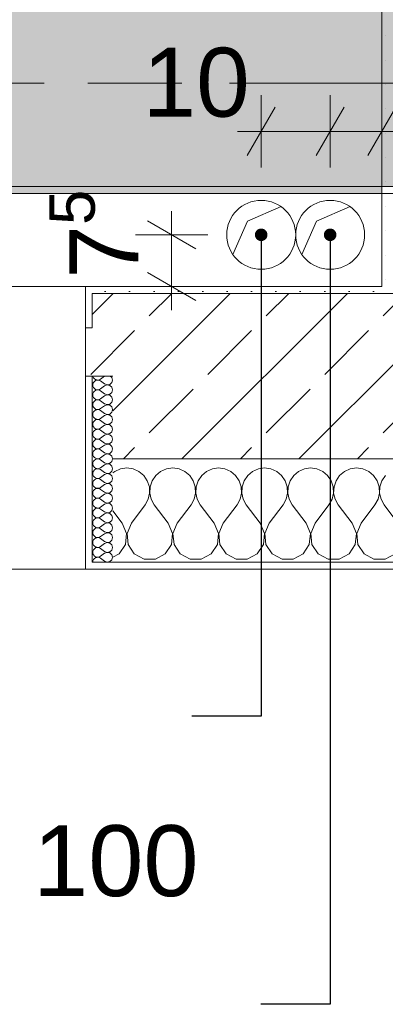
# Model space of a CAD drawing. Header units: metres. Extents: x -3.6 to 84.5, y -11 to 16.8.
# Tile 136 of 228: x 43.045 to 43.575, y -0.786 to 0.642. Entities that reach past the tile are written whole.
import ezdxf

# ---------------------------------------------------------------- set-up
doc = ezdxf.new("R2010")
doc.units = ezdxf.units.M
doc.header["$MEASUREMENT"] = 0
doc.linetypes.add('Achse', pattern=[0.2, 0.1, -0.05, 0, -0.05])
doc.linetypes.add('Strichlinie doppelt', pattern=[0.546806, 0.264583, -0.105833, 0.070556, -0.105833])
for name, color, linetype in [('155 - Bemaßung_ Beschriftung.Ausbau - Deckenelemente', 7, 'Continuous'), ('451 - Universal.Achsen Raster', 7, 'Continuous'), ('604 - Struktur.Wand Aussen', 7, 'Continuous'), ('607 - Struktur.Stütze', 7, 'Continuous'), ('608 - Struktur.Träger', 7, 'Continuous'), ('Abbruch_155 - Bemaßung_ Beschriftung.Ausbau - Deckenelemente', 7, 'Continuous'), ('Neubau_155 - Bemaßung_ Beschriftung.Ausbau - Deckenelemente', 7, 'Continuous')]:
    doc.layers.add(name, color=color, linetype=linetype)
doc.styles.add('ERSTELLTER_STIL_2', font='txt')
doc.linetypes.add('Abbruch 1', pattern='A,0,[1,2022.0244.A_L5A-PL04.09_iA_Deckenelemente 2.OG1.Shx,S=0.001984,R=0,X=0,Y=0],-0.25,0', length=0.25)
doc.dimstyles.new('ERSTELLTER_STIL__4', dxfattribs={"dimtxt": 0.1, "dimasz": 0.0532, "dimexe": 0.18, "dimexo": 0.0625, "dimgap": 0, "dimtad": 1, "dimtih": 1, "dimtoh": 1, "dimzin": 0, "dimdsep": 46, "dimtxsty": 'ERSTELLTER_STIL_2', "dimblk": 'ARROWHEAD_2', "dimblk1": 'ARROWHEAD_2', "dimblk2": 'ARROWHEAD_2', "dimcen": 0.09, "dimse1": 1, "dimse2": 1, "dimclrd": 256, "dimclre": 256, "dimclrt": 256, "dimazin": 0, "dimtfac": 1, "dimtdec": 4, "dimtmove": 0, "dimatfit": 3, "dimfxl": 1, "dimtolj": 1, "dimtzin": 0, "dimarcsym": 0})
doc.dimstyles.new('ERSTELLTER_STIL__5', dxfattribs={"dimtxt": 0.1, "dimasz": 0.0532, "dimexe": 0.18, "dimexo": 0.0625, "dimgap": 0, "dimtad": 1, "dimzin": 0, "dimdsep": 46, "dimtxsty": 'ERSTELLTER_STIL_2', "dimblk": 'ARROWHEAD_2', "dimblk1": 'ARROWHEAD_2', "dimblk2": 'ARROWHEAD_2', "dimcen": 0.09, "dimse1": 1, "dimse2": 1, "dimclrd": 256, "dimclre": 256, "dimclrt": 256, "dimazin": 0, "dimtfac": 1, "dimtdec": 4, "dimtmove": 2, "dimatfit": 3, "dimfxl": 1, "dimtolj": 1, "dimtzin": 0, "dimarcsym": 0})
doc.dimstyles.new('ERSTELLTER_STIL__7', dxfattribs={"dimtxt": 0.18, "dimasz": 0.03648, "dimexe": 0.18, "dimexo": 0.0625, "dimgap": 0, "dimtad": 0, "dimtih": 1, "dimtoh": 1, "dimdec": 4, "dimzin": 0, "dimdsep": 46, "dimcen": 0.09, "dimadec": 0, "dimazin": 0, "dimtfac": 1, "dimtdec": 4, "dimtmove": 0, "dimatfit": 3, "dimldrblk": 'ARROWHEAD_11', "dimfxl": 1, "dimtolj": 1, "dimtzin": 0, "dimarcsym": 0})
pattern_1 = [(45, (0, 0), (-0.01767767, 0.01767767), [0, -0.025])]
pattern_2 = [(0, (0, 0), (0, 0.08660254), [0, -0.05]), (0, (0.025, 0.0433), (0, 0.08660254), [0, -0.05])]
pattern_3 = [(45, (0, 0), (-0.08485281, 0.08485281), []), (45, (-0.04243, 0.04243), (-0.08485281, 0.08485281), [0.09, -0.03])]

# ---------------------------------------------------------------- blocks, each defined once
blk = doc.blocks.new('*X84')
at = {"layer": '604 - Struktur.Wand Aussen', "color": 7, "linetype": 'Continuous', "lineweight": 5}
for p, q in [((43.1825, -0.0133), (43.18, -0.0154)), ((43.1909, -0.0096), (43.1825, -0.0133)), ((43.2, -0.0083), (43.1909, -0.0096)), ((43.2091, -0.0096), (43.2, -0.0083)), ((43.2175, -0.0133), (43.2091, -0.0096)), ((43.2246, -0.0192), (43.2175, -0.0133)), ((43.2491, -0.0133), (43.2421, -0.0192)), ((43.2576, -0.0096), (43.2491, -0.0133)), ((43.2667, -0.0083), (43.2576, -0.0096)), ((43.2758, -0.0096), (43.2667, -0.0083)), ((43.2842, -0.0133), (43.2758, -0.0096)), ((43.2913, -0.0192), (43.2842, -0.0133)), ((43.3158, -0.0133), (43.3087, -0.0192)), ((43.3242, -0.0096), (43.3158, -0.0133)), ((43.3333, -0.0083), (43.3242, -0.0096)), ((43.3424, -0.0096), (43.3333, -0.0083)), ((43.3509, -0.0133), (43.3424, -0.0096)), ((43.3579, -0.0192), (43.3509, -0.0133)), ((43.3825, -0.0133), (43.3754, -0.0192)), ((43.3909, -0.0096), (43.3825, -0.0133)), ((43.4, -0.0083), (43.3909, -0.0096)), ((43.4091, -0.0096), (43.4, -0.0083)), ((43.4175, -0.0133), (43.4091, -0.0096)), ((43.4246, -0.0192), (43.4175, -0.0133)), ((43.4491, -0.0133), (43.4421, -0.0192)), ((43.4576, -0.0096), (43.4491, -0.0133)), ((43.4667, -0.0083), (43.4576, -0.0096)), ((43.4758, -0.0096), (43.4667, -0.0083)), ((43.4842, -0.0133), (43.4758, -0.0096)), ((43.4913, -0.0192), (43.4842, -0.0133)), ((43.5158, -0.0133), (43.5087, -0.0192)), ((43.5242, -0.0096), (43.5158, -0.0133)), ((43.5333, -0.0083), (43.5242, -0.0096)), ((43.5424, -0.0096), (43.5333, -0.0083)), ((43.5509, -0.0133), (43.5424, -0.0096)), ((43.5579, -0.0192), (43.5509, -0.0133)), ((43.2298, -0.0268), (43.2246, -0.0192)), ((43.2328, -0.0355), (43.2298, -0.0268)), ((43.2369, -0.0268), (43.2339, -0.0355)), ((43.2421, -0.0192), (43.2369, -0.0268)), ((43.2965, -0.0268), (43.2913, -0.0192)), ((43.2994, -0.0355), (43.2965, -0.0268)), ((43.3035, -0.0268), (43.3006, -0.0355)), ((43.3087, -0.0192), (43.3035, -0.0268)), ((43.3631, -0.0268), (43.3579, -0.0192)), ((43.3661, -0.0355), (43.3631, -0.0268)), ((43.3702, -0.0268), (43.3672, -0.0355)), ((43.3754, -0.0192), (43.3702, -0.0268)), ((43.4298, -0.0268), (43.4246, -0.0192)), ((43.4328, -0.0355), (43.4298, -0.0268)), ((43.4369, -0.0268), (43.4339, -0.0355)), ((43.4421, -0.0192), (43.4369, -0.0268)), ((43.4965, -0.0268), (43.4913, -0.0192)), ((43.4994, -0.0355), (43.4965, -0.0268)), ((43.5035, -0.0268), (43.5006, -0.0355)), ((43.5087, -0.0192), (43.5035, -0.0268)), ((43.5631, -0.0268), (43.5579, -0.0192)), ((43.5661, -0.0355), (43.5631, -0.0268)), ((43.5702, -0.0268), (43.5672, -0.0355)), ((43.5754, -0.0192), (43.5702, -0.0268)), ((43.2332, -0.0447), (43.2328, -0.0355)), ((43.2339, -0.0355), (43.2335, -0.0447)), ((43.2999, -0.0447), (43.2994, -0.0355)), ((43.3006, -0.0355), (43.3001, -0.0447)), ((43.3665, -0.0447), (43.3661, -0.0355)), ((43.3672, -0.0355), (43.3668, -0.0447)), ((43.4332, -0.0447), (43.4328, -0.0355)), ((43.4339, -0.0355), (43.4335, -0.0447)), ((43.4999, -0.0447), (43.4994, -0.0355)), ((43.5006, -0.0355), (43.5001, -0.0447)), ((43.5665, -0.0447), (43.5661, -0.0355)), ((43.5672, -0.0355), (43.5668, -0.0447)), ((43.2267, -0.0617), (43.2311, -0.0536)), ((43.2311, -0.0536), (43.2332, -0.0447)), ((43.2335, -0.0447), (43.2355, -0.0536)), ((43.2355, -0.0536), (43.24, -0.0617)), ((43.2933, -0.0617), (43.2978, -0.0536)), ((43.2978, -0.0536), (43.2999, -0.0447)), ((43.3001, -0.0447), (43.3022, -0.0536)), ((43.3022, -0.0536), (43.3067, -0.0617)), ((43.36, -0.0617), (43.3645, -0.0536)), ((43.3645, -0.0536), (43.3665, -0.0447)), ((43.3668, -0.0447), (43.3689, -0.0536)), ((43.3689, -0.0536), (43.3733, -0.0617)), ((43.4267, -0.0617), (43.4311, -0.0536)), ((43.4311, -0.0536), (43.4332, -0.0447)), ((43.4335, -0.0447), (43.4355, -0.0536)), ((43.4355, -0.0536), (43.44, -0.0617)), ((43.4933, -0.0617), (43.4978, -0.0536)), ((43.4978, -0.0536), (43.4999, -0.0447)), ((43.5001, -0.0447), (43.5022, -0.0536)), ((43.5022, -0.0536), (43.5067, -0.0617)), ((43.56, -0.0617), (43.5645, -0.0536)), ((43.5645, -0.0536), (43.5665, -0.0447)), ((43.5668, -0.0447), (43.5689, -0.0536)), ((43.5689, -0.0536), (43.5733, -0.0617)), ((43.1933, -0.0883), (43.18, -0.0706)), ((43.2067, -0.0883), (43.2267, -0.0617)), ((43.26, -0.0883), (43.24, -0.0617)), ((43.2733, -0.0883), (43.2933, -0.0617)), ((43.3267, -0.0883), (43.3067, -0.0617)), ((43.34, -0.0883), (43.36, -0.0617)), ((43.3933, -0.0883), (43.3733, -0.0617)), ((43.4067, -0.0883), (43.4267, -0.0617)), ((43.46, -0.0883), (43.44, -0.0617)), ((43.4733, -0.0883), (43.4933, -0.0617)), ((43.5267, -0.0883), (43.5067, -0.0617)), ((43.54, -0.0883), (43.56, -0.0617)), ((43.5933, -0.0883), (43.5733, -0.0617)), ((43.1996, -0.1033), (43.1933, -0.0883)), ((43.2067, -0.0883), (43.2004, -0.1033)), ((43.2663, -0.1033), (43.26, -0.0883)), ((43.2733, -0.0883), (43.267, -0.1033)), ((43.333, -0.1033), (43.3267, -0.0883)), ((43.34, -0.0883), (43.3337, -0.1033)), ((43.3996, -0.1033), (43.3933, -0.0883)), ((43.4067, -0.0883), (43.4004, -0.1033)), ((43.4663, -0.1033), (43.46, -0.0883)), ((43.4733, -0.0883), (43.467, -0.1033)), ((43.533, -0.1033), (43.5267, -0.0883)), ((43.54, -0.0883), (43.5337, -0.1033)), ((43.1981, -0.1195), (43.1996, -0.1033)), ((43.2004, -0.1033), (43.2019, -0.1195)), ((43.2648, -0.1195), (43.2663, -0.1033)), ((43.267, -0.1033), (43.2686, -0.1195)), ((43.3314, -0.1195), (43.333, -0.1033)), ((43.3337, -0.1033), (43.3352, -0.1195)), ((43.3981, -0.1195), (43.3996, -0.1033)), ((43.4004, -0.1033), (43.4019, -0.1195)), ((43.4648, -0.1195), (43.4663, -0.1033)), ((43.467, -0.1033), (43.4686, -0.1195)), ((43.5314, -0.1195), (43.533, -0.1033)), ((43.5337, -0.1033), (43.5352, -0.1195)), ((43.1891, -0.133), (43.1981, -0.1195)), ((43.2019, -0.1195), (43.2109, -0.133)), ((43.2558, -0.133), (43.2648, -0.1195)), ((43.2686, -0.1195), (43.2776, -0.133)), ((43.3224, -0.133), (43.3314, -0.1195)), ((43.3352, -0.1195), (43.3442, -0.133)), ((43.3891, -0.133), (43.3981, -0.1195)), ((43.4019, -0.1195), (43.4109, -0.133)), ((43.4558, -0.133), (43.4648, -0.1195)), ((43.4686, -0.1195), (43.4776, -0.133)), ((43.5224, -0.133), (43.5314, -0.1195)), ((43.5352, -0.1195), (43.5442, -0.133)), ((43.18, -0.1379), (43.1891, -0.133)), ((43.2109, -0.133), (43.2252, -0.1407)), ((43.2252, -0.1407), (43.2415, -0.1407)), ((43.2415, -0.1407), (43.2558, -0.133)), ((43.2776, -0.133), (43.2919, -0.1407)), ((43.2919, -0.1407), (43.3081, -0.1407)), ((43.3081, -0.1407), (43.3224, -0.133)), ((43.3442, -0.133), (43.3585, -0.1407)), ((43.3585, -0.1407), (43.3748, -0.1407)), ((43.3748, -0.1407), (43.3891, -0.133)), ((43.4109, -0.133), (43.4252, -0.1407)), ((43.4252, -0.1407), (43.4415, -0.1407)), ((43.4415, -0.1407), (43.4558, -0.133)), ((43.4776, -0.133), (43.4919, -0.1407)), ((43.4919, -0.1407), (43.5081, -0.1407)), ((43.5081, -0.1407), (43.5224, -0.133)), ((43.5442, -0.133), (43.5585, -0.1407)), ((43.5585, -0.1407), (43.5748, -0.1407)), ((43.5748, -0.1407), (43.5891, -0.133))]:
    blk.add_line(p, q, dxfattribs=at)
blk = doc.blocks.new('*X92')
at = {"layer": '604 - Struktur.Wand Aussen', "color": 7, "linetype": 'Continuous', "lineweight": 5}
for p, q in [((43.1509, 0.125), (43.151, 0.1245)), ((43.151, 0.1245), (43.1518, 0.1227)), ((43.1518, 0.1159), (43.151, 0.1141)), ((43.1518, 0.1227), (43.153, 0.1212)), ((43.153, 0.1174), (43.1518, 0.1159)), ((43.153, 0.1212), (43.1547, 0.12)), ((43.1547, 0.1185), (43.153, 0.1174)), ((43.1547, 0.12), (43.1565, 0.1194)), ((43.1565, 0.1192), (43.1547, 0.1185)), ((43.1565, 0.1194), (43.1585, 0.1193)), ((43.1585, 0.1193), (43.1565, 0.1192)), ((43.1585, 0.1193), (43.1604, 0.1198)), ((43.1604, 0.1188), (43.1585, 0.1193)), ((43.1604, 0.1198), (43.1621, 0.1207)), ((43.1621, 0.1179), (43.1604, 0.1188)), ((43.1679, 0.125), (43.1621, 0.1207)), ((43.1679, 0.1136), (43.1621, 0.1179)), ((43.1753, 0.1129), (43.1782, 0.1155)), ((43.1782, 0.123), (43.1761, 0.125)), ((43.1793, 0.1193), (43.1782, 0.123)), ((43.1782, 0.1155), (43.1793, 0.1193)), ((43.151, 0.1141), (43.1507, 0.1121)), ((43.1507, 0.1121), (43.151, 0.1102)), ((43.151, 0.1102), (43.1518, 0.1084)), ((43.1518, 0.1016), (43.151, 0.0998)), ((43.1518, 0.1084), (43.153, 0.1069)), ((43.153, 0.1031), (43.1518, 0.1016)), ((43.153, 0.1069), (43.1547, 0.1058)), ((43.1547, 0.1042), (43.153, 0.1031)), ((43.1547, 0.1058), (43.1565, 0.1051)), ((43.1565, 0.1049), (43.1547, 0.1042)), ((43.1565, 0.1051), (43.1585, 0.105)), ((43.1585, 0.105), (43.1565, 0.1049)), ((43.1585, 0.105), (43.1604, 0.1055)), ((43.1604, 0.1045), (43.1585, 0.105)), ((43.1604, 0.1055), (43.1621, 0.1064)), ((43.1621, 0.1036), (43.1604, 0.1045)), ((43.1679, 0.1107), (43.1621, 0.1064)), ((43.1679, 0.0993), (43.1621, 0.1036)), ((43.1679, 0.1136), (43.1715, 0.1122)), ((43.1715, 0.1121), (43.1679, 0.1107)), ((43.1715, 0.1122), (43.1753, 0.1129)), ((43.1753, 0.1114), (43.1715, 0.1121)), ((43.1782, 0.1088), (43.1753, 0.1114)), ((43.1753, 0.0986), (43.1782, 0.1012)), ((43.1793, 0.105), (43.1782, 0.1088)), ((43.1782, 0.1012), (43.1793, 0.105)), ((43.151, 0.0998), (43.1507, 0.0979)), ((43.1507, 0.0979), (43.151, 0.0959)), ((43.151, 0.0959), (43.1518, 0.0941)), ((43.1518, 0.0873), (43.151, 0.0855)), ((43.1518, 0.0941), (43.153, 0.0926)), ((43.153, 0.0888), (43.1518, 0.0873)), ((43.153, 0.0926), (43.1547, 0.0915)), ((43.1547, 0.09), (43.153, 0.0888)), ((43.1547, 0.0915), (43.1565, 0.0908)), ((43.1565, 0.0906), (43.1547, 0.09)), ((43.1565, 0.0908), (43.1585, 0.0907)), ((43.1585, 0.0907), (43.1565, 0.0906)), ((43.1585, 0.0907), (43.1604, 0.0912)), ((43.1604, 0.0902), (43.1585, 0.0907)), ((43.1604, 0.0912), (43.1621, 0.0921)), ((43.1621, 0.0893), (43.1604, 0.0902)), ((43.1679, 0.0964), (43.1621, 0.0921)), ((43.1679, 0.085), (43.1621, 0.0893)), ((43.1679, 0.0993), (43.1715, 0.0979)), ((43.1715, 0.0978), (43.1679, 0.0964)), ((43.1715, 0.0979), (43.1753, 0.0986)), ((43.1753, 0.0971), (43.1715, 0.0978)), ((43.1782, 0.0945), (43.1753, 0.0971)), ((43.1753, 0.0843), (43.1782, 0.087)), ((43.1793, 0.0907), (43.1782, 0.0945)), ((43.1782, 0.087), (43.1793, 0.0907)), ((43.151, 0.0855), (43.1507, 0.0836)), ((43.1507, 0.0836), (43.151, 0.0816)), ((43.151, 0.0816), (43.1518, 0.0798)), ((43.1518, 0.073), (43.151, 0.0712)), ((43.1518, 0.0798), (43.153, 0.0783)), ((43.153, 0.0746), (43.1518, 0.073)), ((43.153, 0.0783), (43.1547, 0.0772)), ((43.1547, 0.0757), (43.153, 0.0746)), ((43.1547, 0.0772), (43.1565, 0.0766)), ((43.1565, 0.0763), (43.1547, 0.0757)), ((43.1565, 0.0766), (43.1585, 0.0765)), ((43.1585, 0.0764), (43.1565, 0.0763)), ((43.1585, 0.0765), (43.1604, 0.0769)), ((43.1604, 0.076), (43.1585, 0.0764)), ((43.1604, 0.0769), (43.1621, 0.0779)), ((43.1621, 0.075), (43.1604, 0.076)), ((43.1679, 0.0821), (43.1621, 0.0779)), ((43.1679, 0.0707), (43.1621, 0.075)), ((43.1679, 0.085), (43.1715, 0.0836)), ((43.1715, 0.0835), (43.1679, 0.0821)), ((43.1715, 0.0836), (43.1753, 0.0843)), ((43.1753, 0.0828), (43.1715, 0.0835)), ((43.1782, 0.0802), (43.1753, 0.0828)), ((43.1753, 0.07), (43.1782, 0.0727)), ((43.1793, 0.0764), (43.1782, 0.0802)), ((43.1782, 0.0727), (43.1793, 0.0764)), ((43.151, 0.0712), (43.1507, 0.0693)), ((43.1507, 0.0693), (43.151, 0.0673)), ((43.151, 0.0673), (43.1518, 0.0655)), ((43.1518, 0.0588), (43.151, 0.057)), ((43.1518, 0.0655), (43.153, 0.064)), ((43.153, 0.0603), (43.1518, 0.0588)), ((43.153, 0.064), (43.1547, 0.0629)), ((43.1547, 0.0614), (43.153, 0.0603)), ((43.1547, 0.0629), (43.1565, 0.0623)), ((43.1565, 0.062), (43.1547, 0.0614)), ((43.1565, 0.0623), (43.1585, 0.0622)), ((43.1585, 0.0621), (43.1565, 0.062)), ((43.1585, 0.0622), (43.1604, 0.0626)), ((43.1604, 0.0617), (43.1585, 0.0621)), ((43.1604, 0.0626), (43.1621, 0.0636)), ((43.1621, 0.0607), (43.1604, 0.0617)), ((43.1679, 0.0679), (43.1621, 0.0636)), ((43.1679, 0.0564), (43.1621, 0.0607)), ((43.1679, 0.0707), (43.1715, 0.0693)), ((43.1715, 0.0693), (43.1679, 0.0679)), ((43.1715, 0.0693), (43.1753, 0.07)), ((43.1753, 0.0685), (43.1715, 0.0693)), ((43.1782, 0.0659), (43.1753, 0.0685)), ((43.1753, 0.0558), (43.1782, 0.0584)), ((43.1793, 0.0621), (43.1782, 0.0659)), ((43.1782, 0.0584), (43.1793, 0.0621)), ((43.151, 0.057), (43.1507, 0.055)), ((43.1507, 0.055), (43.151, 0.053)), ((43.151, 0.053), (43.1518, 0.0512)), ((43.1518, 0.0445), (43.151, 0.0427)), ((43.1518, 0.0512), (43.153, 0.0497)), ((43.153, 0.046), (43.1518, 0.0445)), ((43.153, 0.0497), (43.1547, 0.0486)), ((43.1547, 0.0471), (43.153, 0.046)), ((43.1547, 0.0486), (43.1565, 0.048)), ((43.1565, 0.0477), (43.1547, 0.0471)), ((43.1565, 0.048), (43.1585, 0.0479)), ((43.1585, 0.0478), (43.1565, 0.0477)), ((43.1585, 0.0479), (43.1604, 0.0483)), ((43.1604, 0.0474), (43.1585, 0.0478)), ((43.1604, 0.0483), (43.1621, 0.0493)), ((43.1621, 0.0464), (43.1604, 0.0474)), ((43.1679, 0.0536), (43.1621, 0.0493)), ((43.1679, 0.0421), (43.1621, 0.0464)), ((43.1679, 0.0564), (43.1715, 0.055)), ((43.1715, 0.055), (43.1679, 0.0536)), ((43.1715, 0.055), (43.1753, 0.0558)), ((43.1753, 0.0542), (43.1715, 0.055)), ((43.1782, 0.0516), (43.1753, 0.0542)), ((43.1753, 0.0415), (43.1782, 0.0441)), ((43.1793, 0.0479), (43.1782, 0.0516)), ((43.1782, 0.0441), (43.1793, 0.0479)), ((43.151, 0.0427), (43.1507, 0.0407)), ((43.1507, 0.0407), (43.151, 0.0388)), ((43.151, 0.0388), (43.1518, 0.037)), ((43.1518, 0.0302), (43.151, 0.0284)), ((43.1518, 0.037), (43.153, 0.0354)), ((43.153, 0.0317), (43.1518, 0.0302)), ((43.153, 0.0354), (43.1547, 0.0343)), ((43.1547, 0.0328), (43.153, 0.0317)), ((43.1547, 0.0343), (43.1565, 0.0337)), ((43.1565, 0.0334), (43.1547, 0.0328)), ((43.1565, 0.0337), (43.1585, 0.0336)), ((43.1585, 0.0335), (43.1565, 0.0334)), ((43.1585, 0.0336), (43.1604, 0.034)), ((43.1604, 0.0331), (43.1585, 0.0335)), ((43.1604, 0.034), (43.1621, 0.035)), ((43.1621, 0.0321), (43.1604, 0.0331)), ((43.1679, 0.0393), (43.1621, 0.035)), ((43.1679, 0.0279), (43.1621, 0.0321)), ((43.1679, 0.0421), (43.1715, 0.0407)), ((43.1715, 0.0407), (43.1679, 0.0393)), ((43.1715, 0.0407), (43.1753, 0.0415)), ((43.1753, 0.04), (43.1715, 0.0407)), ((43.1782, 0.0373), (43.1753, 0.04)), ((43.1753, 0.0272), (43.1782, 0.0298)), ((43.1793, 0.0336), (43.1782, 0.0373)), ((43.1782, 0.0298), (43.1793, 0.0336)), ((43.151, 0.0284), (43.1507, 0.0264)), ((43.1507, 0.0264), (43.151, 0.0245)), ((43.151, 0.0245), (43.1518, 0.0227)), ((43.1518, 0.0159), (43.151, 0.0141)), ((43.1518, 0.0227), (43.153, 0.0212)), ((43.153, 0.0174), (43.1518, 0.0159)), ((43.153, 0.0212), (43.1547, 0.02)), ((43.1547, 0.0185), (43.153, 0.0174)), ((43.1547, 0.02), (43.1565, 0.0194)), ((43.1565, 0.0192), (43.1547, 0.0185)), ((43.1565, 0.0194), (43.1585, 0.0193)), ((43.1585, 0.0193), (43.1565, 0.0192)), ((43.1585, 0.0193), (43.1604, 0.0198)), ((43.1604, 0.0188), (43.1585, 0.0193)), ((43.1604, 0.0198), (43.1621, 0.0207)), ((43.1621, 0.0179), (43.1604, 0.0188)), ((43.1679, 0.025), (43.1621, 0.0207)), ((43.1679, 0.0136), (43.1621, 0.0179)), ((43.1679, 0.0279), (43.1715, 0.0265)), ((43.1715, 0.0264), (43.1679, 0.025)), ((43.1715, 0.0265), (43.1753, 0.0272)), ((43.1753, 0.0257), (43.1715, 0.0264)), ((43.1782, 0.023), (43.1753, 0.0257)), ((43.1753, 0.0129), (43.1782, 0.0155)), ((43.1793, 0.0193), (43.1782, 0.023)), ((43.1782, 0.0155), (43.1793, 0.0193)), ((43.151, 0.0141), (43.1507, 0.0121)), ((43.1507, 0.0121), (43.151, 0.0102)), ((43.151, 0.0102), (43.1518, 0.0084)), ((43.1518, 0.0016), (43.151, -0.0002)), ((43.1518, 0.0084), (43.153, 0.0069)), ((43.153, 0.0031), (43.1518, 0.0016)), ((43.153, 0.0069), (43.1547, 0.0058)), ((43.1547, 0.0042), (43.153, 0.0031)), ((43.1547, 0.0058), (43.1565, 0.0051)), ((43.1565, 0.0049), (43.1547, 0.0042)), ((43.1565, 0.0051), (43.1585, 0.005)), ((43.1585, 0.005), (43.1565, 0.0049)), ((43.1585, 0.005), (43.1604, 0.0055)), ((43.1604, 0.0045), (43.1585, 0.005)), ((43.1604, 0.0055), (43.1621, 0.0064)), ((43.1621, 0.0036), (43.1604, 0.0045)), ((43.1679, 0.0107), (43.1621, 0.0064)), ((43.1679, -0.0007), (43.1621, 0.0036)), ((43.1679, 0.0136), (43.1715, 0.0122)), ((43.1715, 0.0121), (43.1679, 0.0107)), ((43.1715, 0.0122), (43.1753, 0.0129)), ((43.1753, 0.0114), (43.1715, 0.0121)), ((43.1782, 0.0088), (43.1753, 0.0114)), ((43.1753, -0.0014), (43.1782, 0.0012)), ((43.1793, 0.005), (43.1782, 0.0088)), ((43.1782, 0.0012), (43.1793, 0.005)), ((43.151, -0.0002), (43.1507, -0.0021)), ((43.1507, -0.0021), (43.151, -0.0041)), ((43.151, -0.0041), (43.1518, -0.0059)), ((43.1518, -0.0127), (43.151, -0.0145)), ((43.1518, -0.0059), (43.153, -0.0074)), ((43.153, -0.0112), (43.1518, -0.0127)), ((43.153, -0.0074), (43.1547, -0.0085)), ((43.1547, -0.01), (43.153, -0.0112)), ((43.1547, -0.0085), (43.1565, -0.0092)), ((43.1565, -0.0094), (43.1547, -0.01)), ((43.1565, -0.0092), (43.1585, -0.0093)), ((43.1585, -0.0093), (43.1565, -0.0094)), ((43.1585, -0.0093), (43.1604, -0.0088)), ((43.1604, -0.0098), (43.1585, -0.0093)), ((43.1604, -0.0088), (43.1621, -0.0079)), ((43.1621, -0.0107), (43.1604, -0.0098)), ((43.1679, -0.0036), (43.1621, -0.0079)), ((43.1679, -0.015), (43.1621, -0.0107)), ((43.1679, -0.0007), (43.1715, -0.0021)), ((43.1715, -0.0022), (43.1679, -0.0036)), ((43.1715, -0.0021), (43.1753, -0.0014)), ((43.1753, -0.0029), (43.1715, -0.0022)), ((43.1782, -0.0055), (43.1753, -0.0029)), ((43.1753, -0.0157), (43.1782, -0.013)), ((43.1793, -0.0093), (43.1782, -0.0055)), ((43.1782, -0.013), (43.1793, -0.0093)), ((43.151, -0.0145), (43.1507, -0.0164)), ((43.1507, -0.0164), (43.151, -0.0184)), ((43.151, -0.0184), (43.1518, -0.0202)), ((43.1518, -0.027), (43.151, -0.0288)), ((43.1518, -0.0202), (43.153, -0.0217)), ((43.153, -0.0254), (43.1518, -0.027)), ((43.153, -0.0217), (43.1547, -0.0228)), ((43.1547, -0.0243), (43.153, -0.0254)), ((43.1547, -0.0228), (43.1565, -0.0234)), ((43.1565, -0.0237), (43.1547, -0.0243)), ((43.1565, -0.0234), (43.1585, -0.0235)), ((43.1585, -0.0236), (43.1565, -0.0237)), ((43.1585, -0.0235), (43.1604, -0.0231)), ((43.1604, -0.024), (43.1585, -0.0236)), ((43.1604, -0.0231), (43.1621, -0.0221)), ((43.1621, -0.025), (43.1604, -0.024)), ((43.1679, -0.0179), (43.1621, -0.0221)), ((43.1679, -0.0293), (43.1621, -0.025)), ((43.1679, -0.015), (43.1715, -0.0164)), ((43.1715, -0.0165), (43.1679, -0.0179)), ((43.1715, -0.0164), (43.1753, -0.0157)), ((43.1753, -0.0172), (43.1715, -0.0165)), ((43.1782, -0.0198), (43.1753, -0.0172)), ((43.1753, -0.03), (43.1782, -0.0273)), ((43.1793, -0.0236), (43.1782, -0.0198)), ((43.1782, -0.0273), (43.1793, -0.0236)), ((43.151, -0.0288), (43.1507, -0.0307)), ((43.1507, -0.0307), (43.151, -0.0327)), ((43.151, -0.0327), (43.1518, -0.0345)), ((43.1518, -0.0412), (43.151, -0.043)), ((43.1518, -0.0345), (43.153, -0.036)), ((43.153, -0.0397), (43.1518, -0.0412)), ((43.153, -0.036), (43.1547, -0.0371)), ((43.1547, -0.0386), (43.153, -0.0397)), ((43.1547, -0.0371), (43.1565, -0.0377)), ((43.1565, -0.038), (43.1547, -0.0386)), ((43.1565, -0.0377), (43.1585, -0.0378)), ((43.1585, -0.0379), (43.1565, -0.038)), ((43.1585, -0.0378), (43.1604, -0.0374)), ((43.1604, -0.0383), (43.1585, -0.0379)), ((43.1604, -0.0374), (43.1621, -0.0364)), ((43.1621, -0.0393), (43.1604, -0.0383)), ((43.1679, -0.0321), (43.1621, -0.0364)), ((43.1679, -0.0436), (43.1621, -0.0393)), ((43.1679, -0.0293), (43.1715, -0.0307)), ((43.1715, -0.0307), (43.1679, -0.0321)), ((43.1715, -0.0307), (43.1753, -0.03)), ((43.1753, -0.0315), (43.1715, -0.0307)), ((43.1782, -0.0341), (43.1753, -0.0315)), ((43.1753, -0.0442), (43.1782, -0.0416)), ((43.1793, -0.0379), (43.1782, -0.0341)), ((43.1782, -0.0416), (43.1793, -0.0379)), ((43.151, -0.043), (43.1507, -0.045)), ((43.1507, -0.045), (43.151, -0.047)), ((43.151, -0.047), (43.1518, -0.0488)), ((43.1518, -0.0555), (43.151, -0.0573)), ((43.1518, -0.0488), (43.153, -0.0503)), ((43.153, -0.054), (43.1518, -0.0555)), ((43.153, -0.0503), (43.1547, -0.0514)), ((43.1547, -0.0529), (43.153, -0.054)), ((43.1547, -0.0514), (43.1565, -0.052)), ((43.1565, -0.0523), (43.1547, -0.0529)), ((43.1565, -0.052), (43.1585, -0.0521)), ((43.1585, -0.0522), (43.1565, -0.0523)), ((43.1585, -0.0521), (43.1604, -0.0517)), ((43.1604, -0.0526), (43.1585, -0.0522)), ((43.1604, -0.0517), (43.1621, -0.0507)), ((43.1621, -0.0536), (43.1604, -0.0526)), ((43.1679, -0.0464), (43.1621, -0.0507)), ((43.1679, -0.0579), (43.1621, -0.0536)), ((43.1679, -0.0436), (43.1715, -0.045)), ((43.1715, -0.045), (43.1679, -0.0464)), ((43.1715, -0.045), (43.1753, -0.0442)), ((43.1753, -0.0458), (43.1715, -0.045)), ((43.1782, -0.0484), (43.1753, -0.0458)), ((43.1753, -0.0585), (43.1782, -0.0559)), ((43.1793, -0.0521), (43.1782, -0.0484)), ((43.1782, -0.0559), (43.1793, -0.0521)), ((43.151, -0.0573), (43.1507, -0.0593)), ((43.1507, -0.0593), (43.151, -0.0612)), ((43.151, -0.0612), (43.1518, -0.063)), ((43.1518, -0.0698), (43.151, -0.0716)), ((43.1518, -0.063), (43.153, -0.0646)), ((43.153, -0.0683), (43.1518, -0.0698)), ((43.153, -0.0646), (43.1547, -0.0657)), ((43.1547, -0.0672), (43.153, -0.0683)), ((43.1547, -0.0657), (43.1565, -0.0663)), ((43.1565, -0.0666), (43.1547, -0.0672)), ((43.1565, -0.0663), (43.1585, -0.0664)), ((43.1585, -0.0665), (43.1565, -0.0666)), ((43.1585, -0.0664), (43.1604, -0.066)), ((43.1604, -0.0669), (43.1585, -0.0665)), ((43.1604, -0.066), (43.1621, -0.065)), ((43.1621, -0.0679), (43.1604, -0.0669)), ((43.1679, -0.0607), (43.1621, -0.065)), ((43.1679, -0.0721), (43.1621, -0.0679)), ((43.1679, -0.0579), (43.1715, -0.0593)), ((43.1715, -0.0593), (43.1679, -0.0607)), ((43.1715, -0.0593), (43.1753, -0.0585)), ((43.1753, -0.06), (43.1715, -0.0593)), ((43.1782, -0.0627), (43.1753, -0.06)), ((43.1753, -0.0728), (43.1782, -0.0702)), ((43.1793, -0.0664), (43.1782, -0.0627)), ((43.1782, -0.0702), (43.1793, -0.0664)), ((43.151, -0.0716), (43.1507, -0.0736)), ((43.1507, -0.0736), (43.151, -0.0755)), ((43.151, -0.0755), (43.1518, -0.0773)), ((43.1518, -0.0841), (43.151, -0.0859)), ((43.1518, -0.0773), (43.153, -0.0788)), ((43.153, -0.0826), (43.1518, -0.0841)), ((43.153, -0.0788), (43.1547, -0.08)), ((43.1547, -0.0815), (43.153, -0.0826)), ((43.1547, -0.08), (43.1565, -0.0806)), ((43.1565, -0.0808), (43.1547, -0.0815)), ((43.1565, -0.0806), (43.1585, -0.0807)), ((43.1585, -0.0807), (43.1565, -0.0808)), ((43.1585, -0.0807), (43.1604, -0.0802)), ((43.1604, -0.0812), (43.1585, -0.0807)), ((43.1604, -0.0802), (43.1621, -0.0793)), ((43.1621, -0.0821), (43.1604, -0.0812)), ((43.1679, -0.075), (43.1621, -0.0793)), ((43.1679, -0.0864), (43.1621, -0.0821)), ((43.1679, -0.0721), (43.1715, -0.0735)), ((43.1715, -0.0736), (43.1679, -0.075)), ((43.1715, -0.0735), (43.1753, -0.0728)), ((43.1753, -0.0743), (43.1715, -0.0736)), ((43.1782, -0.077), (43.1753, -0.0743)), ((43.1753, -0.0871), (43.1782, -0.0845)), ((43.1793, -0.0807), (43.1782, -0.077)), ((43.1782, -0.0845), (43.1793, -0.0807)), ((43.151, -0.0859), (43.1507, -0.0879)), ((43.1507, -0.0879), (43.151, -0.0898)), ((43.151, -0.0898), (43.1518, -0.0916)), ((43.1518, -0.0984), (43.151, -0.1002)), ((43.1518, -0.0916), (43.153, -0.0931)), ((43.153, -0.0969), (43.1518, -0.0984)), ((43.153, -0.0931), (43.1547, -0.0942)), ((43.1547, -0.0958), (43.153, -0.0969)), ((43.1547, -0.0942), (43.1565, -0.0949)), ((43.1565, -0.0951), (43.1547, -0.0958)), ((43.1565, -0.0949), (43.1585, -0.095)), ((43.1585, -0.095), (43.1565, -0.0951)), ((43.1585, -0.095), (43.1604, -0.0945)), ((43.1604, -0.0955), (43.1585, -0.095)), ((43.1604, -0.0945), (43.1621, -0.0936)), ((43.1621, -0.0964), (43.1604, -0.0955)), ((43.1679, -0.0893), (43.1621, -0.0936)), ((43.1679, -0.1007), (43.1621, -0.0964)), ((43.1679, -0.0864), (43.1715, -0.0878)), ((43.1715, -0.0879), (43.1679, -0.0893)), ((43.1715, -0.0878), (43.1753, -0.0871)), ((43.1753, -0.0886), (43.1715, -0.0879)), ((43.1782, -0.0912), (43.1753, -0.0886)), ((43.1753, -0.1014), (43.1782, -0.0988)), ((43.1793, -0.095), (43.1782, -0.0912)), ((43.1782, -0.0988), (43.1793, -0.095)), ((43.151, -0.1002), (43.1507, -0.1021)), ((43.1507, -0.1021), (43.151, -0.1041)), ((43.151, -0.1041), (43.1518, -0.1059)), ((43.1518, -0.1127), (43.151, -0.1145)), ((43.1518, -0.1059), (43.153, -0.1074)), ((43.153, -0.1112), (43.1518, -0.1127)), ((43.153, -0.1074), (43.1547, -0.1085)), ((43.1547, -0.11), (43.153, -0.1112)), ((43.1547, -0.1085), (43.1565, -0.1092)), ((43.1565, -0.1094), (43.1547, -0.11)), ((43.1565, -0.1092), (43.1585, -0.1093)), ((43.1585, -0.1093), (43.1565, -0.1094)), ((43.1585, -0.1093), (43.1604, -0.1088)), ((43.1604, -0.1098), (43.1585, -0.1093)), ((43.1604, -0.1088), (43.1621, -0.1079)), ((43.1621, -0.1107), (43.1604, -0.1098)), ((43.1679, -0.1036), (43.1621, -0.1079)), ((43.1679, -0.115), (43.1621, -0.1107)), ((43.1679, -0.1007), (43.1715, -0.1021)), ((43.1715, -0.1022), (43.1679, -0.1036)), ((43.1715, -0.1021), (43.1753, -0.1014)), ((43.1753, -0.1029), (43.1715, -0.1022)), ((43.1782, -0.1055), (43.1753, -0.1029)), ((43.1753, -0.1157), (43.1782, -0.113)), ((43.1793, -0.1093), (43.1782, -0.1055)), ((43.1782, -0.113), (43.1793, -0.1093)), ((43.151, -0.1145), (43.1507, -0.1164)), ((43.1507, -0.1164), (43.151, -0.1184)), ((43.151, -0.1184), (43.1518, -0.1202)), ((43.1518, -0.127), (43.151, -0.1288)), ((43.1518, -0.1202), (43.153, -0.1217)), ((43.153, -0.1254), (43.1518, -0.127)), ((43.153, -0.1217), (43.1547, -0.1228)), ((43.1547, -0.1243), (43.153, -0.1254)), ((43.1547, -0.1228), (43.1565, -0.1234)), ((43.1565, -0.1237), (43.1547, -0.1243)), ((43.1565, -0.1234), (43.1585, -0.1235)), ((43.1585, -0.1236), (43.1565, -0.1237)), ((43.1585, -0.1235), (43.1604, -0.1231)), ((43.1604, -0.124), (43.1585, -0.1236)), ((43.1604, -0.1231), (43.1621, -0.1221)), ((43.1621, -0.125), (43.1604, -0.124)), ((43.1679, -0.1179), (43.1621, -0.1221)), ((43.1679, -0.1293), (43.1621, -0.125)), ((43.1679, -0.115), (43.1715, -0.1164)), ((43.1715, -0.1165), (43.1679, -0.1179)), ((43.1715, -0.1164), (43.1753, -0.1157)), ((43.1753, -0.1172), (43.1715, -0.1165)), ((43.1782, -0.1198), (43.1753, -0.1172)), ((43.1753, -0.13), (43.1782, -0.1273)), ((43.1793, -0.1236), (43.1782, -0.1198)), ((43.1782, -0.1273), (43.1793, -0.1236)), ((43.151, -0.1288), (43.1507, -0.1307)), ((43.1507, -0.1307), (43.151, -0.1327)), ((43.151, -0.1327), (43.1518, -0.1345)), ((43.1518, -0.1412), (43.151, -0.143)), ((43.1518, -0.1345), (43.153, -0.136)), ((43.153, -0.1397), (43.1518, -0.1412)), ((43.153, -0.136), (43.1547, -0.1371)), ((43.1547, -0.1386), (43.153, -0.1397)), ((43.1547, -0.1371), (43.1565, -0.1377)), ((43.1565, -0.138), (43.1547, -0.1386)), ((43.1565, -0.1377), (43.1585, -0.1378)), ((43.1585, -0.1379), (43.1565, -0.138)), ((43.1585, -0.1378), (43.1604, -0.1374)), ((43.1604, -0.1383), (43.1585, -0.1379)), ((43.1604, -0.1374), (43.1621, -0.1364)), ((43.1621, -0.1393), (43.1604, -0.1383)), ((43.1679, -0.1321), (43.1621, -0.1364)), ((43.1679, -0.1436), (43.1621, -0.1393)), ((43.1679, -0.1293), (43.1715, -0.1307)), ((43.1715, -0.1307), (43.1679, -0.1321)), ((43.1715, -0.1307), (43.1753, -0.13)), ((43.1753, -0.1315), (43.1715, -0.1307)), ((43.1782, -0.1341), (43.1753, -0.1315)), ((43.1753, -0.1442), (43.1782, -0.1416)), ((43.1793, -0.1379), (43.1782, -0.1341)), ((43.1782, -0.1416), (43.1793, -0.1379)), ((43.151, -0.143), (43.1507, -0.145)), ((43.1679, -0.1436), (43.1715, -0.145)), ((43.1715, -0.145), (43.1753, -0.1442))]:
    blk.add_line(p, q, dxfattribs=at)
blk = doc.blocks.new('*D333')
at = {"layer": '155 - Bemaßung_ Beschriftung.Ausbau - Deckenelemente', "color": 160, "linetype": 'Continuous', "lineweight": 5, "true_color": 0x3232ff}
for p, q in [((43.265, 0.33), (43.265, 0.3642)), ((43.3, 0.3098), (43.23, 0.3502)), ((43.3175, 0.33), (43.2125, 0.33)), ((43.265, 0.255), (43.265, 0.33)), ((43.23, 0.2752), (43.3, 0.2348)), ((43.3175, 0.255), (43.2125, 0.255)), ((43.265, 0.2208), (43.265, 0.255))]:
    blk.add_line(p, q, dxfattribs=at)
at = {"layer": '155 - Bemaßung_ Beschriftung.Ausbau - Deckenelemente', "color": 160, "lineweight": 5, "true_color": 0x3232ff, "insert": (43.2461, 0.2665), "char_height": 0.1, "attachment_point": 7, "rotation": 90, "style": 'ERSTELLTER_STIL_2'}
blk.add_mtext('\\A1;{\\pql;\\fArial|b0|i0|c0|p38;7\\fArial|b0|i0|c0|p38;\\A1{\\H.66x;\\S5^  ;}}', dxfattribs=at)
blk = doc.blocks.new('ARROWHEAD_2')
at = {"color": 0, "linetype": 'Continuous', "lineweight": 0}
for p, q in [((-0.378, -0.655), (0.378, 0.655)), ((0, 0), (-1, 0))]:
    blk.add_line(p, q, dxfattribs=at)
blk = doc.blocks.new('*D334')
at = {"layer": '155 - Bemaßung_ Beschriftung.Ausbau - Deckenelemente', "color": 160, "linetype": 'Continuous', "lineweight": 5, "true_color": 0x3232ff}
for p, q in [((43.395, 0.4275), (43.395, 0.5325)), ((43.495, 0.4275), (43.495, 0.5325)), ((43.4152, 0.515), (43.3748, 0.445)), ((43.5152, 0.515), (43.4748, 0.445)), ((43.3608, 0.48), (43.395, 0.48)), ((43.395, 0.48), (43.495, 0.48))]:
    blk.add_line(p, q, dxfattribs=at)
at = {"layer": '155 - Bemaßung_ Beschriftung.Ausbau - Deckenelemente', "color": 160, "lineweight": 5, "true_color": 0x3232ff, "insert": (43.223, 0.5), "char_height": 0.1, "attachment_point": 7, "style": 'ERSTELLTER_STIL_2'}
blk.add_mtext('\\A1;{\\pql;\\fArial|b0|i0|c0|p38;10}', dxfattribs=at)
blk = doc.blocks.new('*D335')
at = {"layer": '155 - Bemaßung_ Beschriftung.Ausbau - Deckenelemente', "color": 160, "linetype": 'Continuous', "lineweight": 5, "true_color": 0x3232ff}
for p, q in [((43.495, 0.4275), (43.495, 0.5325)), ((43.57, 0.4275), (43.57, 0.5325)), ((43.5152, 0.515), (43.4748, 0.445)), ((43.5498, 0.445), (43.5902, 0.515)), ((43.495, 0.48), (43.57, 0.48)), ((43.57, 0.48), (43.6042, 0.48))]:
    blk.add_line(p, q, dxfattribs=at)
at = {"layer": '155 - Bemaßung_ Beschriftung.Ausbau - Deckenelemente', "color": 160, "lineweight": 5, "true_color": 0x3232ff, "insert": (43.5902, 0.4989), "char_height": 0.1, "attachment_point": 7, "style": 'ERSTELLTER_STIL_2'}
blk.add_mtext('\\A1;{\\pql;\\fArial|b0|i0|c0|p38;7\\fArial|b0|i0|c0|p38;\\A1{\\H.66x;\\S5^  ;}}', dxfattribs=at)
blk = doc.blocks.new('ARROWHEAD_11')
at = {"color": 0, "linetype": 'Continuous', "lineweight": 0}
blk.add_line((0, 0), (-1, 0), dxfattribs=at)
at = {"color": 0, "linetype": 'Continuous', "lineweight": 0, "const_width": 0.25, "flags": 128}
blk.add_lwpolyline([(-0.125, 0, 1), (0.125, 0, 1)], format="xyb", close=True, dxfattribs=at)

msp = doc.modelspace()

# ---------------------------------------------------------------- hatches: boundary and pattern name
at = {"layer": '604 - Struktur.Wand Aussen', "linetype": 'Continuous', "lineweight": 0, "true_color": 0x000000}
h = msp.add_hatch(dxfattribs=at)
h.set_pattern_fill('Gips_0001', color=18, style=0, pattern_type=2)
h.set_pattern_definition(pattern_1)
h.paths.add_polyline_path([(43.14, 0.255), (43.14, 0.195), (43.15, 0.195), (43.15, 0.255)])
h = msp.add_hatch(dxfattribs=at)
h.set_pattern_fill('Beton__Stahlbeton_0001', color=18, style=0, pattern_type=2)
h.set_pattern_definition(pattern_3)
h.paths.add_polyline_path([(43.14, 0.195), (43.14, 0.125), (43.15, 0.125), (43.18, 0.125), (43.18, 0.005), (43.99, 0.005), (43.99, 0.245), (43.15, 0.245), (43.15, 0.195)])
h = msp.add_hatch(dxfattribs=at)
h.set_pattern_fill('Gips_0001', color=18, style=0, pattern_type=2)
h.set_pattern_definition(pattern_1)
h.paths.add_polyline_path([(43.15, 0.255), (43.15, 0.245), (43.57, 0.245), (43.57, 0.255)])
h = msp.add_hatch(dxfattribs=at)
h.set_pattern_fill('Verputz_0001', color=18, style=0, pattern_type=2)
h.set_pattern_definition(pattern_2)
h.paths.add_polyline_path([(43.15, 0.125), (43.14, 0.125), (43.14, -0.155), (43.15, -0.155)])
h = msp.add_hatch(dxfattribs=at)
h.set_pattern_fill('Verputz_0001', color=18, style=0, pattern_type=2)
h.set_pattern_definition(pattern_2)
h.paths.add_polyline_path([(43.15, -0.155), (43.99, -0.155), (43.99, -0.145), (43.15, -0.145)])
at = {"layer": '607 - Struktur.Stütze', "linetype": 'Continuous', "lineweight": 0, "true_color": 0x000000}
h = msp.add_hatch(dxfattribs=at)
h.set_pattern_fill('Gips_0001', color=18, style=0, pattern_type=2)
h.set_pattern_definition(pattern_1)
h.paths.add_polyline_path([(43.57, 0.71), (43.57, 0.255), (43.58, 0.255), (43.58, 0.7), (43.88, 0.7), (43.88, 0.255), (43.89, 0.255), (43.89, 0.71)])
h = msp.add_hatch(dxfattribs=at)
h.set_pattern_fill('Gips_0001', color=18, style=0, pattern_type=2)
h.set_pattern_definition(pattern_1)
h.paths.add_polyline_path([(43.57, 0.255), (43.57, 0.245), (43.89, 0.245), (43.89, 0.255), (43.88, 0.255), (43.88, 0.25), (43.58, 0.25), (43.58, 0.255)])
at = {"layer": '608 - Struktur.Träger', "linetype": 'Continuous', "lineweight": 0, "true_color": 0x000000}
h = msp.add_hatch(dxfattribs=at)
h.set_pattern_fill('Beton__Stahlbeton_0001', color=18, style=0, pattern_type=2)
h.set_pattern_definition(pattern_3)
h.paths.add_polyline_path([(0.69, 0.7), (0.38, 0.7), (0.38, 0.4), (0.69, 0.4), (3.97, 0.4), (4.29, 0.4), (7.57, 0.4), (7.89, 0.4), (11.17, 0.4), (11.49, 0.4), (14.77, 0.4), (15.09, 0.4), (18.37, 0.4), (18.69, 0.4), (21.97, 0.4), (22.29, 0.4), (25.57, 0.4), (25.89, 0.4), (29.17, 0.4), (29.49, 0.4), (32.77, 0.4), (33.09, 0.4), (36.37, 0.4), (36.69, 0.4), (39.97, 0.4), (40.29, 0.4), (43.57, 0.4), (43.89, 0.4), (47.17, 0.4), (47.49, 0.4), (50.77, 0.4), (51.09, 0.4), (54.37, 0.4), (54.69, 0.4), (57.97, 0.4), (58.29, 0.4), (61.57, 0.4), (61.88, 0.4), (61.88, 0.7), (61.57, 0.7), (58.29, 0.7), (57.97, 0.7), (54.69, 0.7), (54.37, 0.7), (51.09, 0.7), (50.77, 0.7), (47.49, 0.7), (47.17, 0.7), (43.89, 0.7), (43.57, 0.7), (40.29, 0.7), (39.9, 0.7), (36.69, 0.7), (36.37, 0.7), (33.09, 0.7), (32.77, 0.7), (29.49, 0.7), (29.17, 0.7), (25.89, 0.7), (25.57, 0.7), (22.29, 0.7), (21.97, 0.7), (18.69, 0.7), (18.37, 0.7), (15.09, 0.7), (14.77, 0.7), (11.49, 0.7), (11.17, 0.7), (7.89, 0.7), (7.57, 0.7), (4.29, 0.7), (3.97, 0.7)])
h = msp.add_hatch(dxfattribs=at)
h.set_pattern_fill('Gips_0001', color=18, style=0, pattern_type=2)
h.set_pattern_definition(pattern_1)
h.paths.add_polyline_path([(40.29, 0.39), (43.57, 0.39), (43.57, 0.4), (40.29, 0.4)])

# ---------------------------------------------------------------- linework, layer by layer
at = {"layer": '451 - Universal.Achsen Raster', "color": 160, "linetype": 'Strichlinie doppelt', "lineweight": 9, "true_color": 0x3232ff}
msp.add_line((64.935, 0.55), (-3.175, 0.55), dxfattribs=at)
at = {"layer": '604 - Struktur.Wand Aussen', "color": 7, "linetype": 'Continuous', "lineweight": 13}
for p, q in [((43.14, 0.255), (41.94, 0.255)), ((43.99, 0.245), (43.15, 0.245)), ((43.15, 0.245), (43.15, 0.195)), ((43.14, 0.125), (43.14, 0.195)), ((43.18, 0.005), (43.99, 0.005)), ((41.94, -0.155), (43.14, -0.155))]:
    msp.add_line(p, q, dxfattribs=at)
at = {"layer": '604 - Struktur.Wand Aussen', "color": 7, "linetype": 'Continuous', "lineweight": 5}
for p, q in [((43.14, 0.245), (43.14, 0.255)), ((43.15, 0.255), (43.14, 0.255)), ((43.14, 0.195), (43.14, 0.245)), ((43.15, 0.195), (43.14, 0.195)), ((43.14, 0.005), (43.14, 0.125)), ((43.15, 0.125), (43.14, 0.125)), ((43.18, 0.125), (43.15, 0.125)), ((43.15, 0.125), (43.15, -0.145)), ((43.15, -0.145), (43.15, 0.125)), ((43.14, -0.005), (43.14, 0.005)), ((43.14, -0.145), (43.14, -0.005)), ((43.14, -0.155), (43.14, -0.145)), ((43.15, -0.155), (43.14, -0.155)), ((43.18, -0.145), (43.15, -0.145)), ((43.18, -0.145), (43.99, -0.145))]:
    msp.add_line(p, q, dxfattribs=at)
at = {"layer": '604 - Struktur.Wand Aussen', "color": 7, "linetype": 'Continuous', "lineweight": 5, "flags": 128}
for points in [[(43.57, 0.255), (43.15, 0.255)], [(43.15, -0.155), (43.99, -0.155)]]:
    msp.add_lwpolyline(points, dxfattribs=at)
at = {"layer": '607 - Struktur.Stütze', "color": 7, "linetype": 'Continuous', "lineweight": 5, "flags": 128}
msp.add_lwpolyline([(43.89, 0.255), (43.89, 0.71), (43.57, 0.71), (43.57, 0.255)], dxfattribs=at)
at = {"layer": '608 - Struktur.Träger', "color": 7, "linetype": 'Achse', "lineweight": 9}
msp.add_line((0.38, 0.55), (61.88, 0.55), dxfattribs=at)
at = {"layer": '608 - Struktur.Träger', "color": 7, "linetype": 'Continuous', "lineweight": 5}
for p, q in [((43.57, 0.4), (43.57, 0.39)), ((43.57, 0.39), (40.29, 0.39))]:
    msp.add_line(p, q, dxfattribs=at)
at = {"layer": '608 - Struktur.Träger', "color": 7, "linetype": 'Continuous', "lineweight": 13}
msp.add_line((0.38, 0.39), (61.88, 0.39), dxfattribs=at)
at = {"layer": '608 - Struktur.Träger', "color": 7, "linetype": 'Continuous', "lineweight": 13, "flags": 128}
msp.add_lwpolyline([(54.69, 0.4), (54.37, 0.4), (51.09, 0.4), (50.77, 0.4), (47.49, 0.4), (47.17, 0.4), (43.89, 0.4), (43.57, 0.4), (40.29, 0.4), (39.97, 0.4), (36.69, 0.4), (36.37, 0.4), (33.09, 0.4), (32.77, 0.4), (29.49, 0.4), (29.17, 0.4), (25.89, 0.4), (25.57, 0.4), (22.29, 0.4), (21.97, 0.4), (18.69, 0.4), (18.37, 0.4)], dxfattribs=at)
at = {"layer": 'Abbruch_155 - Bemaßung_ Beschriftung.Ausbau - Deckenelemente', "color": 7, "linetype": 'Abbruch 1', "lineweight": 18}
for centre, start, end in [((43.395, 0.33), 90, 180), ((43.395, 0.33), 0, 90), ((43.495, 0.33), 90, 180), ((43.495, 0.33), 0, 90), ((43.395, 0.33), 180, 270), ((43.395, 0.33), 270, 0), ((43.495, 0.33), 180, 270), ((43.495, 0.33), 270, 0)]:
    msp.add_arc(centre, 0.05, start, end, dxfattribs=at)
at = {"layer": 'Neubau_155 - Bemaßung_ Beschriftung.Ausbau - Deckenelemente', "color": 1, "linetype": 'Continuous', "lineweight": 5}
for p, q in [((43.375, 0.35), (43.4238, 0.3709)), ((43.475, 0.35), (43.5238, 0.3709)), ((43.3541, 0.3012), (43.375, 0.35)), ((43.4541, 0.3012), (43.475, 0.35))]:
    msp.add_line(p, q, dxfattribs=at)

# ---------------------------------------------------------------- block references
at = {"layer": '604 - Struktur.Wand Aussen', "color": 7, "lineweight": 18}
for name in ['*X92', '*X84']:
    msp.add_blockref(name, (0, 0), dxfattribs=at)

# ---------------------------------------------------------------- texts
at = {"layer": '155 - Bemaßung_ Beschriftung.Ausbau - Deckenelemente', "color": 1, "linetype": 'Continuous', "lineweight": 9, "insert": (42.8287, -0.3683), "char_height": 0.102917, "attachment_point": 2, "line_spacing_factor": 0.922411, "style": 'ERSTELLTER_STIL_2'}
msp.add_mtext('\\A1;{\\pqc;\\fArial|b0|i0|c0|p38;HZ\\P\\pqc;\\fArial|b0|i0|c0|p38;HLS BD Ø 100}', dxfattribs=at)

# ---------------------------------------------------------------- dimensions: what is measured, and where the dimension line sits
at = {"layer": '155 - Bemaßung_ Beschriftung.Ausbau - Deckenelemente', "color": 160, "linetype": 'Continuous', "lineweight": 5, "true_color": 0x3232ff}
for base, p1, p2, picture, middle in [((43.5699889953, 0.4799822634), (43.4949889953, 0.33), (43.5699889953, 0.255), '*D335', (43.7633954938, 0.5499822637)), ((43.495, 0.48), (43.395, 0.33), (43.495, 0.33), '*D334', (43.2992, 0.55))]:
    dim = msp.add_linear_dim(base=base, p1=p1, p2=p2, dimstyle='ERSTELLTER_STIL__4', dxfattribs=at)
    dim.commit()
    dim.dimension.update_dxf_attribs({"geometry": picture, "text_midpoint": middle, "dimtype": 160})
dim = msp.add_linear_dim(base=(43.2649889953, 0.33), p1=(43.5699889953, 0.255), p2=(43.3949889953, 0.33), angle=90, dimstyle='ERSTELLTER_STIL__5', dxfattribs=at)
dim.commit()
dim.dimension.update_dxf_attribs({"geometry": '*D333', "text_midpoint": (43.194988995, 0.4396479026), "dimtype": 160, "text_rotation": 90})

# ---------------------------------------------------------------- leaders
at = {"layer": '155 - Bemaßung_ Beschriftung.Ausbau - Deckenelemente', "color": 1, "linetype": 'Continuous', "lineweight": 9, "annotation_type": 0, "has_hookline": 1, "hookline_direction": 1, "text_width": 0.9317}
for points in [[(43.395, 0.33), (43.395, -0.3683), (43.2946, -0.3683)], [(43.495, 0.33), (43.495, -0.7864), (43.3946, -0.7864)]]:
    msp.add_leader(points, dimstyle='ERSTELLTER_STIL__7', dxfattribs=at)

doc.saveas('drawing.dxf')
